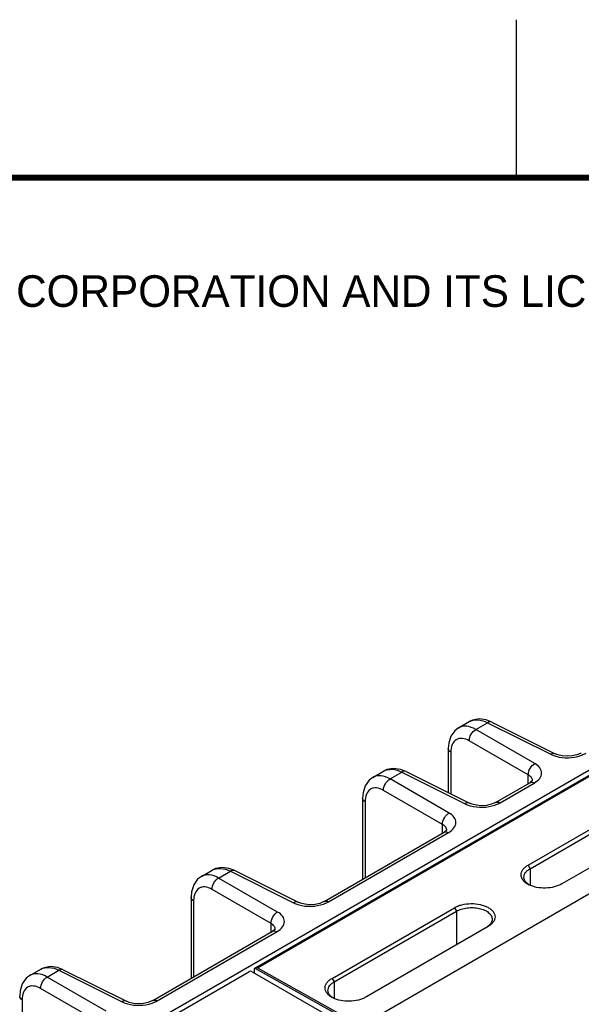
# Model space of a CAD drawing. Header units: inches. Extents: x 0 to 34, y 0 to 22.
# Tile 53 of 106: x 2.6 to 4.4, y 18.9 to 22. Entities that reach past the tile are written whole.
import ezdxf

# ---------------------------------------------------------------- set-up
doc = ezdxf.new("R2010")
doc.units = ezdxf.units.IN
doc.header["$LTSCALE"] = 1.87
doc.header["$MEASUREMENT"] = 0
doc.layers.get('0').update_dxf_attribs({"linetype": 'CONTINUOUS'})
doc.styles.add('TEXTSTYLE_2', font='txt')

msp = doc.modelspace()

# ---------------------------------------------------------------- linework, layer by layer
at = {"color": 2, "linetype": 'CONTINUOUS'}
msp.add_line((4.2, 21.5), (4.2, 22), dxfattribs=at)
at = {"color": 7, "linetype": 'CONTINUOUS'}
for p, q in [((1.842, 18.1311), (5.7521, 20.3887)), ((3.3715, 18.9978), (5.7645, 20.3795)), ((3.3796, 18.9989), (5.77, 20.379)), ((6.1042, 20.1993), (3.7082, 18.8159)), ((4.0167, 19.7586), (4.0507, 19.7783)), ((4.0714, 19.7536), (4.1083, 19.7749)), ((4.1223, 19.7768), (4.1041, 19.7839)), ((4.1083, 19.7749), (4.3086, 19.6749)), ((4.1223, 19.7768), (4.3226, 19.6768)), ((4.2581, 19.6457), (4.0714, 19.7536)), ((4.2373, 19.6096), (4.0505, 19.7174)), ((3.9842, 19.6929), (3.9842, 19.5535)), ((3.9922, 19.6813), (3.9922, 19.5495)), ((3.7452, 19.6019), (3.7793, 19.6216)), ((3.7999, 19.5969), (3.8369, 19.6182)), ((3.8508, 19.6201), (3.8327, 19.6271)), ((3.8369, 19.6182), (4.0372, 19.5182)), ((3.8508, 19.6201), (4.0511, 19.5201)), ((4.2373, 19.5822), (4.2373, 19.6096)), ((3.9867, 19.489), (3.7999, 19.5969)), ((4.1339, 19.5225), (4.2422, 19.5851)), ((4.148, 19.5215), (4.2562, 19.584)), ((4.2442, 19.5863), (4.2422, 19.5851)), ((4.2422, 19.5851), (4.2422, 19.5851)), ((4.2495, 19.5906), (4.2442, 19.5863)), ((4.2508, 19.5914), (4.2508, 19.5914)), ((3.9658, 19.4529), (3.7791, 19.5607)), ((4.2366, 19.324), (4.6238, 19.5475)), ((3.7128, 19.5362), (3.7128, 19.2794)), ((3.7207, 19.5246), (3.7207, 19.284)), ((4.2431, 19.3129), (4.6302, 19.5364)), ((4.7305, 19.4881), (4.3433, 19.2645)), ((3.9658, 19.4255), (3.9658, 19.4529)), ((3.591, 19.2091), (3.9707, 19.4283)), ((3.6051, 19.2081), (3.9848, 19.4273)), ((3.9707, 19.4283), (3.9708, 19.4283)), ((3.9728, 19.4296), (3.9708, 19.4283)), ((3.978, 19.4339), (3.9728, 19.4296)), ((3.9793, 19.4346), (3.9793, 19.4347)), ((4.2366, 19.324), (4.2431, 19.3129)), ((3.2024, 19.2885), (3.2364, 19.3082)), ((3.2571, 19.2834), (3.2941, 19.3048)), ((3.308, 19.3067), (3.2898, 19.3137)), ((3.2941, 19.3048), (3.4943, 19.2047)), ((3.308, 19.3067), (3.5083, 19.2066)), ((4.2431, 19.3129), (4.2431, 19.2604)), ((3.4439, 19.1756), (3.2571, 19.2834)), ((4.2394, 19.2619), (4.236, 19.2644)), ((3.423, 19.1394), (3.2362, 19.2473)), ((3.1699, 19.2228), (3.1699, 18.966)), ((3.1779, 19.2111), (3.1779, 18.9705)), ((3.6161, 18.9657), (4.0033, 19.1893)), ((3.6226, 18.9546), (4.0097, 19.1782)), ((4.0033, 19.1893), (4.0097, 19.1782)), ((4.0097, 19.1782), (4.0097, 19.072)), ((3.423, 19.1121), (3.423, 19.1394)), ((3.0482, 18.8957), (3.4279, 19.1149)), ((3.0622, 18.8946), (3.4419, 19.1138)), ((3.4299, 19.1161), (3.4279, 19.1149)), ((3.4279, 19.1149), (3.4279, 19.1149)), ((3.4352, 19.1204), (3.4299, 19.1161)), ((3.4365, 19.1212), (3.4365, 19.1212)), ((4.11, 19.1298), (3.7228, 18.9063)), ((4.1109, 19.1304), (4.11, 19.1298)), ((1.8625, 18.1264), (3.3527, 18.9868)), ((2.6595, 18.975), (2.6936, 18.9947)), ((2.7142, 18.97), (2.7512, 18.9913)), ((2.7651, 18.9932), (2.7469, 19.0003)), ((2.7512, 18.9913), (2.9515, 18.8913)), ((2.7651, 18.9932), (2.9654, 18.8932)), ((3.3633, 18.9868), (5.1659, 17.9461)), ((3.3691, 18.9926), (3.369, 18.9836)), ((3.3715, 18.9978), (3.3712, 18.9976)), ((3.3712, 18.9976), (3.7056, 18.8113)), ((3.3796, 18.9989), (3.7082, 18.8159)), ((2.901, 18.8621), (2.7142, 18.97)), ((3.6161, 18.9657), (3.6226, 18.9546)), ((3.6226, 18.9546), (3.6226, 18.9021)), ((2.8801, 18.826), (2.6934, 18.9338)), ((2.635, 18.8977), (2.635, 18.737)), ((3.6189, 18.9037), (3.6155, 18.9062))]:
    msp.add_line(p, q, dxfattribs=at)
at = {"color": 7, "linetype": 'CONTINUOUS', "const_width": 0.02}
msp.add_lwpolyline([(33.5, 21.5), (0.5, 21.5)], dxfattribs=at)
at = {"color": 7, "linetype": 'CONTINUOUS'}
for points in [[(4.0167, 19.7586), (4.0048, 19.7495), (3.9924, 19.732), (3.9856, 19.71), (3.9842, 19.6929)], [(4.1041, 19.7839), (4.0821, 19.7867), (4.0613, 19.7831), (4.0507, 19.7783)], [(4.4053, 19.6793), (4.4028, 19.6779), (4.3913, 19.6734), (4.3767, 19.6702), (4.3605, 19.669), (4.3446, 19.6702), (4.331, 19.6734), (4.3226, 19.6768)], [(3.7452, 19.6019), (3.7334, 19.5928), (3.721, 19.5753), (3.7142, 19.5532), (3.7128, 19.5362)], [(3.8327, 19.6271), (3.8106, 19.63), (3.7899, 19.6264), (3.7793, 19.6216)], [(4.2509, 19.5924), (4.2509, 19.5925), (4.2495, 19.5906)], [(4.1339, 19.5225), (4.1314, 19.5212), (4.1199, 19.5166), (4.1052, 19.5134), (4.0891, 19.5123), (4.0732, 19.5135), (4.0595, 19.5167), (4.0511, 19.5201)], [(3.9795, 19.4357), (3.9795, 19.4358), (3.978, 19.4339)], [(3.2898, 19.3137), (3.2678, 19.3166), (3.247, 19.313), (3.2365, 19.3082)], [(3.2024, 19.2885), (3.1905, 19.2794), (3.1782, 19.2619), (3.1713, 19.2398), (3.17, 19.2227)], [(3.591, 19.2091), (3.5885, 19.2077), (3.577, 19.2032), (3.5624, 19.2), (3.5462, 19.1989), (3.5303, 19.2001), (3.5167, 19.2033), (3.5083, 19.2066)], [(3.4366, 19.1223), (3.4366, 19.1224), (3.4352, 19.1204)], [(2.7469, 19.0003), (2.7249, 19.0031), (2.7041, 18.9995), (2.6936, 18.9947)], [(2.6595, 18.975), (2.6477, 18.9659), (2.6353, 18.9484), (2.6284, 18.9264), (2.6271, 18.9093)], [(3.0482, 18.8957), (3.0457, 18.8943), (3.0342, 18.8898), (3.0195, 18.8866), (3.0033, 18.8854), (2.9875, 18.8866), (2.9738, 18.8898), (2.9654, 18.8932)]]:
    msp.add_lwpolyline(points, dxfattribs=at)
for centre, radius, start, end in [((4.2359, 19.5914), 0.0149, 0.0232, 2.8649), ((4.2181, 19.65), 0.0762, 299.9916, 300.6021), ((3.9645, 19.4346), 0.0149, 0.0232, 2.8649), ((3.9467, 19.4933), 0.0762, 299.9916, 300.6021), ((4.2647, 19.3011), 0.0466, 231.4472, 231.9522), ((4.2722, 19.3273), 0.0731, 240.048, 243.4119), ((3.4216, 19.1212), 0.0149, 0.0232, 2.8649), ((3.4038, 19.1799), 0.0762, 299.9916, 300.6021), ((4.0759, 19.1748), 0.0561, 302.5364, 305.9232), ((4.0781, 19.1716), 0.0522, 305.9468, 307.309), ((4.0794, 19.17), 0.0501, 307.3099, 308.5282), ((3.6442, 18.9429), 0.0466, 231.4472, 231.9522), ((3.6517, 18.9691), 0.0731, 240.048, 243.4119)]:
    msp.add_arc(centre, radius, start, end, dxfattribs=at)
msp.add_ellipse((3.377, 18.988), major_axis=(-0.00548, 0.00983), ratio=0.587319, start_param=0.07428, end_param=0.794386, dxfattribs=at)
for points, knots in [([(4.0714, 19.7536), (4.0623, 19.7587), (4.0479, 19.7644), (4.0286, 19.7638), (4.0203, 19.7608), (4.0167, 19.7587)], [0, 0, 0, 0, 0.547015, 0.780742, 1, 1, 1, 1]), ([(4.0507, 19.7783), (4.0585, 19.7828), (4.0794, 19.7866), (4.0987, 19.7798), (4.1083, 19.7749)], [0, 0, 0, 0, 0.454262, 1, 1, 1, 1]), ([(4.1223, 19.7768), (4.1203, 19.7778), (4.1152, 19.7784), (4.1106, 19.7763), (4.1083, 19.7749)], [0, 0, 0, 0, 0.452175, 1, 1, 1, 1]), ([(4.0505, 19.7174), (4.0503, 19.7246), (4.055, 19.739), (4.0651, 19.7502), (4.0714, 19.7536)], [0, 0, 0, 0, 0.499994, 1, 1, 1, 1]), ([(4.0505, 19.7174), (4.0437, 19.7214), (4.0327, 19.7258), (4.018, 19.7252), (4.0055, 19.7202), (3.994, 19.7047), (3.9922, 19.6895), (3.9922, 19.6813)], [0, 0, 0, 0, 0.270039, 0.384848, 0.492819, 0.718464, 1, 1, 1, 1]), ([(3.9922, 19.6813), (3.9899, 19.6827), (3.986, 19.6858), (3.9842, 19.6907), (3.9842, 19.6929)], [0, 0, 0, 0, 0.547742, 1, 1, 1, 1]), ([(4.3226, 19.6768), (4.3206, 19.6778), (4.3154, 19.6783), (4.3109, 19.6763), (4.3086, 19.6749)], [0, 0, 0, 0, 0.452175, 1, 1, 1, 1]), ([(4.3086, 19.6749), (4.3099, 19.6743), (4.3152, 19.6718), (4.3208, 19.6698), (4.3251, 19.6686)], [0, 0, 0, 0, 0.239028, 1, 1, 1, 1]), ([(4.3251, 19.6686), (4.3378, 19.6651), (4.3644, 19.6623), (4.3908, 19.6666), (4.4033, 19.671)], [0, 0, 0, 0, 0.500019, 1, 1, 1, 1]), ([(4.4033, 19.671), (4.4047, 19.6715), (4.4103, 19.6735), (4.4156, 19.676), (4.4194, 19.6782)], [0, 0, 0, 0, 0.260637, 1, 1, 1, 1]), ([(4.2373, 19.6096), (4.2371, 19.6168), (4.2417, 19.6311), (4.2518, 19.6423), (4.2581, 19.6457)], [0, 0, 0, 0, 0.499994, 1, 1, 1, 1]), ([(4.2569, 19.5844), (4.2632, 19.5881), (4.274, 19.5964), (4.2819, 19.6152), (4.2748, 19.6341), (4.2643, 19.6422), (4.2581, 19.6457)], [0, 0, 0, 0, 0.281089, 0.507088, 0.728363, 1, 1, 1, 1]), ([(3.7999, 19.5969), (3.7909, 19.602), (3.7764, 19.6077), (3.7572, 19.6071), (3.7489, 19.604), (3.7453, 19.6019)], [0, 0, 0, 0, 0.547015, 0.780742, 1, 1, 1, 1]), ([(3.7793, 19.6216), (3.7871, 19.6261), (3.808, 19.6299), (3.8273, 19.6231), (3.8369, 19.6182)], [0, 0, 0, 0, 0.454262, 1, 1, 1, 1]), ([(3.8508, 19.6201), (3.8489, 19.6211), (3.8437, 19.6217), (3.8392, 19.6196), (3.8369, 19.6182)], [0, 0, 0, 0, 0.452175, 1, 1, 1, 1]), ([(4.2493, 19.5978), (4.2488, 19.5989), (4.2459, 19.6039), (4.2411, 19.6075), (4.2373, 19.6096)], [0, 0, 0, 0, 0.222611, 1, 1, 1, 1]), ([(3.7791, 19.5607), (3.7789, 19.5679), (3.7835, 19.5822), (3.7936, 19.5935), (3.7999, 19.5969)], [0, 0, 0, 0, 0.499994, 1, 1, 1, 1]), ([(4.2422, 19.5851), (4.2441, 19.5862), (4.2492, 19.587), (4.2539, 19.5853), (4.2562, 19.584)], [0, 0, 0, 0, 0.452256, 1, 1, 1, 1]), ([(3.7791, 19.5607), (3.7722, 19.5647), (3.7613, 19.5691), (3.7466, 19.5684), (3.7341, 19.5635), (3.7226, 19.548), (3.7207, 19.5328), (3.7207, 19.5246)], [0, 0, 0, 0, 0.270039, 0.384848, 0.492819, 0.718464, 1, 1, 1, 1]), ([(3.7207, 19.5246), (3.7185, 19.526), (3.7146, 19.5291), (3.7128, 19.534), (3.7128, 19.5362)], [0, 0, 0, 0, 0.547742, 1, 1, 1, 1]), ([(4.0511, 19.5201), (4.0492, 19.5211), (4.044, 19.5216), (4.0395, 19.5196), (4.0372, 19.5182)], [0, 0, 0, 0, 0.452175, 1, 1, 1, 1]), ([(4.0372, 19.5182), (4.0385, 19.5176), (4.0438, 19.5151), (4.0494, 19.5131), (4.0537, 19.5119)], [0, 0, 0, 0, 0.239028, 1, 1, 1, 1]), ([(4.0537, 19.5119), (4.0664, 19.5084), (4.093, 19.5056), (4.1194, 19.5099), (4.1318, 19.5142)], [0, 0, 0, 0, 0.500019, 1, 1, 1, 1]), ([(4.1318, 19.5142), (4.1333, 19.5147), (4.1388, 19.5168), (4.1442, 19.5193), (4.148, 19.5215)], [0, 0, 0, 0, 0.260637, 1, 1, 1, 1]), ([(4.1339, 19.5225), (4.1358, 19.5236), (4.1409, 19.5245), (4.1456, 19.5227), (4.148, 19.5215)], [0, 0, 0, 0, 0.452231, 1, 1, 1, 1]), ([(3.9658, 19.4529), (3.9656, 19.4601), (3.9703, 19.4744), (3.9804, 19.4856), (3.9867, 19.489)], [0, 0, 0, 0, 0.499994, 1, 1, 1, 1]), ([(3.9855, 19.4277), (3.9918, 19.4314), (4.0025, 19.4397), (4.0104, 19.4585), (4.0034, 19.4774), (3.9928, 19.4855), (3.9867, 19.489)], [0, 0, 0, 0, 0.281089, 0.507088, 0.728363, 1, 1, 1, 1]), ([(3.9779, 19.4411), (3.9774, 19.4422), (3.9745, 19.4471), (3.9697, 19.4507), (3.9658, 19.4529)], [0, 0, 0, 0, 0.222611, 1, 1, 1, 1]), ([(3.9708, 19.4283), (3.9727, 19.4294), (3.9778, 19.4303), (3.9824, 19.4285), (3.9848, 19.4273)], [0, 0, 0, 0, 0.452256, 1, 1, 1, 1]), ([(4.2357, 19.264), (4.2325, 19.2658), (4.2267, 19.2699), (4.2197, 19.2772), (4.2154, 19.2853), (4.214, 19.2939), (4.2157, 19.3026), (4.2203, 19.3107), (4.2274, 19.3181), (4.2334, 19.3221), (4.2366, 19.324)], [0, 0, 0, 0, 0.14412, 0.272621, 0.388091, 0.496332, 0.605182, 0.722811, 0.854375, 1, 1, 1, 1]), ([(3.2571, 19.2834), (3.248, 19.2886), (3.2336, 19.2942), (3.2143, 19.2936), (3.206, 19.2906), (3.2024, 19.2885)], [0, 0, 0, 0, 0.547015, 0.780742, 1, 1, 1, 1]), ([(3.2365, 19.3082), (3.2443, 19.3127), (3.2651, 19.3164), (3.2844, 19.3097), (3.2941, 19.3048)], [0, 0, 0, 0, 0.454262, 1, 1, 1, 1]), ([(3.308, 19.3067), (3.306, 19.3077), (3.3009, 19.3082), (3.2963, 19.3062), (3.2941, 19.3048)], [0, 0, 0, 0, 0.452175, 1, 1, 1, 1]), ([(4.2236, 19.2861), (4.2236, 19.2886), (4.2246, 19.2938), (4.2286, 19.3011), (4.2349, 19.3076), (4.2402, 19.3112), (4.2431, 19.3129)], [0, 0, 0, 0, 0.215868, 0.449023, 0.71027, 1, 1, 1, 1]), ([(3.2362, 19.2473), (3.236, 19.2545), (3.2407, 19.2688), (3.2508, 19.28), (3.2571, 19.2834)], [0, 0, 0, 0, 0.499994, 1, 1, 1, 1]), ([(4.2356, 19.2647), (4.2338, 19.2661), (4.2305, 19.2692), (4.2266, 19.2746), (4.2242, 19.2802), (4.2236, 19.2842), (4.2236, 19.2861)], [0, 0, 0, 0, 0.27989, 0.53566, 0.772816, 1, 1, 1, 1]), ([(4.3433, 19.2645), (4.3398, 19.2625), (4.3322, 19.2589), (4.3152, 19.2535), (4.292, 19.2505), (4.2645, 19.2527), (4.2471, 19.2581), (4.2395, 19.262)], [0, 0, 0, 0, 0.112794, 0.235817, 0.497497, 0.76045, 1, 1, 1, 1]), ([(3.2362, 19.2473), (3.2294, 19.2512), (3.2184, 19.2556), (3.2038, 19.255), (3.1913, 19.2501), (3.1797, 19.2346), (3.1779, 19.2194), (3.1779, 19.2111)], [0, 0, 0, 0, 0.270039, 0.384848, 0.492819, 0.718464, 1, 1, 1, 1]), ([(3.1779, 19.2111), (3.1756, 19.2125), (3.1718, 19.2157), (3.17, 19.2206), (3.1699, 19.2227)], [0, 0, 0, 0, 0.547742, 1, 1, 1, 1]), ([(3.5083, 19.2066), (3.5063, 19.2076), (3.5012, 19.2082), (3.4966, 19.2061), (3.4943, 19.2047)], [0, 0, 0, 0, 0.452175, 1, 1, 1, 1]), ([(3.4943, 19.2047), (3.4956, 19.2041), (3.5009, 19.2016), (3.5065, 19.1997), (3.5109, 19.1985)], [0, 0, 0, 0, 0.239028, 1, 1, 1, 1]), ([(3.5109, 19.1985), (3.5235, 19.1949), (3.5501, 19.1922), (3.5766, 19.1965), (3.589, 19.2008)], [0, 0, 0, 0, 0.500019, 1, 1, 1, 1]), ([(3.589, 19.2008), (3.5904, 19.2013), (3.596, 19.2033), (3.6013, 19.2059), (3.6051, 19.2081)], [0, 0, 0, 0, 0.260637, 1, 1, 1, 1]), ([(3.5911, 19.2091), (3.593, 19.2102), (3.5981, 19.2111), (3.6028, 19.2093), (3.6051, 19.2081)], [0, 0, 0, 0, 0.452231, 1, 1, 1, 1]), ([(4.0033, 19.1893), (4.0069, 19.1914), (4.0148, 19.1951), (4.0323, 19.2005), (4.0562, 19.2034), (4.0801, 19.2011), (4.0978, 19.1961), (4.1093, 19.1911), (4.1188, 19.1849), (4.1261, 19.1776), (4.1308, 19.1695), (4.1326, 19.1609), (4.1312, 19.1522), (4.1269, 19.1439), (4.1199, 19.1364), (4.1141, 19.1323), (4.1109, 19.1304)], [0, 0, 0, 0, 0.066373, 0.138869, 0.29291, 0.446852, 0.519052, 0.585879, 0.64635, 0.700279, 0.748581, 0.793534, 0.83835, 0.886477, 0.940283, 1, 1, 1, 1]), ([(3.423, 19.1394), (3.4228, 19.1466), (3.4275, 19.161), (3.4375, 19.1722), (3.4439, 19.1756)], [0, 0, 0, 0, 0.499994, 1, 1, 1, 1]), ([(3.4426, 19.1142), (3.4489, 19.118), (3.4597, 19.1263), (3.4676, 19.145), (3.4606, 19.164), (3.45, 19.1721), (3.4439, 19.1756)], [0, 0, 0, 0, 0.281089, 0.507088, 0.728363, 1, 1, 1, 1]), ([(4.0097, 19.1782), (4.0146, 19.181), (4.0258, 19.1856), (4.0439, 19.1894), (4.0631, 19.1902), (4.0817, 19.1878), (4.0984, 19.1826), (4.11, 19.1758), (4.1168, 19.1692), (4.1204, 19.164), (4.1227, 19.1585), (4.1232, 19.1547), (4.1232, 19.1529)], [0, 0, 0, 0, 0.128738, 0.271609, 0.41961, 0.564588, 0.698363, 0.815108, 0.866582, 0.913798, 0.957764, 1, 1, 1, 1]), ([(3.4351, 19.1276), (3.4345, 19.1288), (3.4316, 19.1337), (3.4269, 19.1373), (3.423, 19.1394)], [0, 0, 0, 0, 0.222611, 1, 1, 1, 1]), ([(4.1232, 19.1529), (4.1232, 19.1509), (4.1226, 19.1469), (4.1201, 19.141), (4.116, 19.1355), (4.1125, 19.1323), (4.1106, 19.1308)], [0, 0, 0, 0, 0.224718, 0.461056, 0.71831, 1, 1, 1, 1]), ([(3.4279, 19.1149), (3.4298, 19.116), (3.4349, 19.1169), (3.4396, 19.1151), (3.4419, 19.1138)], [0, 0, 0, 0, 0.452256, 1, 1, 1, 1]), ([(2.7142, 18.97), (2.7052, 18.9751), (2.6907, 18.9808), (2.6715, 18.9802), (2.6632, 18.9772), (2.6596, 18.9751)], [0, 0, 0, 0, 0.547015, 0.780742, 1, 1, 1, 1]), ([(2.6936, 18.9947), (2.7014, 18.9992), (2.7222, 19.003), (2.7415, 18.9962), (2.7512, 18.9913)], [0, 0, 0, 0, 0.454262, 1, 1, 1, 1]), ([(2.7651, 18.9932), (2.7632, 18.9942), (2.758, 18.9948), (2.7535, 18.9927), (2.7512, 18.9913)], [0, 0, 0, 0, 0.452175, 1, 1, 1, 1]), ([(3.3796, 18.9989), (3.3782, 18.9991), (3.376, 18.9991), (3.3733, 18.9986), (3.3721, 18.9981), (3.3715, 18.9978)], [0, 0, 0, 0, 0.538595, 0.78571, 1, 1, 1, 1]), ([(2.6934, 18.9338), (2.6932, 18.941), (2.6978, 18.9554), (2.7079, 18.9666), (2.7142, 18.97)], [0, 0, 0, 0, 0.499994, 1, 1, 1, 1]), ([(3.6152, 18.9057), (3.612, 18.9076), (3.6062, 18.9116), (3.5992, 18.9189), (3.5949, 18.9271), (3.5935, 18.9357), (3.5952, 18.9443), (3.5998, 18.9525), (3.6069, 18.9598), (3.6129, 18.9639), (3.6161, 18.9657)], [0, 0, 0, 0, 0.14412, 0.272621, 0.388091, 0.496332, 0.605182, 0.722811, 0.854375, 1, 1, 1, 1]), ([(3.6031, 18.9278), (3.6031, 18.9303), (3.6041, 18.9355), (3.6081, 18.9428), (3.6144, 18.9494), (3.6197, 18.953), (3.6226, 18.9546)], [0, 0, 0, 0, 0.215868, 0.449023, 0.71027, 1, 1, 1, 1]), ([(2.6934, 18.9338), (2.6865, 18.9378), (2.6755, 18.9422), (2.6609, 18.9416), (2.6484, 18.9366), (2.6369, 18.9211), (2.635, 18.9059), (2.635, 18.8977)], [0, 0, 0, 0, 0.270039, 0.384848, 0.492819, 0.718464, 1, 1, 1, 1]), ([(3.6152, 18.9064), (3.6133, 18.9079), (3.61, 18.911), (3.6061, 18.9163), (3.6037, 18.922), (3.6031, 18.9259), (3.6031, 18.9278)], [0, 0, 0, 0, 0.27989, 0.53566, 0.772816, 1, 1, 1, 1]), ([(2.635, 18.8977), (2.6328, 18.8991), (2.6289, 18.9023), (2.6271, 18.9071), (2.6271, 18.9093)], [0, 0, 0, 0, 0.547742, 1, 1, 1, 1]), ([(2.9654, 18.8932), (2.9635, 18.8942), (2.9583, 18.8947), (2.9537, 18.8927), (2.9515, 18.8913)], [0, 0, 0, 0, 0.452175, 1, 1, 1, 1]), ([(2.9515, 18.8913), (2.9527, 18.8907), (2.9581, 18.8882), (2.9637, 18.8862), (2.968, 18.885)], [0, 0, 0, 0, 0.239028, 1, 1, 1, 1]), ([(2.968, 18.885), (2.9807, 18.8815), (3.0073, 18.8787), (3.0337, 18.8831), (3.0461, 18.8874)], [0, 0, 0, 0, 0.500019, 1, 1, 1, 1]), ([(3.0461, 18.8874), (3.0476, 18.8879), (3.0531, 18.8899), (3.0585, 18.8924), (3.0622, 18.8946)], [0, 0, 0, 0, 0.260637, 1, 1, 1, 1]), ([(3.0482, 18.8957), (3.0501, 18.8968), (3.0552, 18.8976), (3.0599, 18.8959), (3.0622, 18.8946)], [0, 0, 0, 0, 0.452231, 1, 1, 1, 1]), ([(3.7228, 18.9063), (3.7193, 18.9043), (3.7117, 18.9007), (3.6947, 18.8953), (3.6715, 18.8923), (3.6441, 18.8944), (3.6266, 18.8999), (3.619, 18.9037)], [0, 0, 0, 0, 0.112794, 0.235817, 0.497497, 0.76045, 1, 1, 1, 1])]:
    msp.add_open_spline(points, degree=3, knots=knots, dxfattribs=at)
for points in [[(4.2507, 19.5921), (4.2506, 19.5941), (4.2501, 19.596), (4.2493, 19.5978)], [(3.9793, 19.4354), (3.9792, 19.4373), (3.9787, 19.4393), (3.9779, 19.4411)], [(3.4365, 19.1219), (3.4364, 19.1239), (3.4359, 19.1258), (3.4351, 19.1276)], [(3.3633, 18.9868), (3.3617, 18.9878), (3.358, 18.9885), (3.3543, 18.9878), (3.3527, 18.9868)]]:
    msp.add_open_spline(points, degree=3, dxfattribs=at)

# ---------------------------------------------------------------- texts
at = {"color": 2, "linetype": 'CONTINUOUS', "insert": (0.9071, 21.1911), "char_height": 0.1, "width": 7.3, "attachment_point": 1, "line_spacing_factor": 0.9, "style": 'TEXTSTYLE_2'}
msp.add_mtext('NATIONAL INSTRUMENTS CORPORATION AND ITS LICENSORS.  ALL RIGHTS RESERVED.', dxfattribs=at)

doc.saveas('drawing.dxf')
